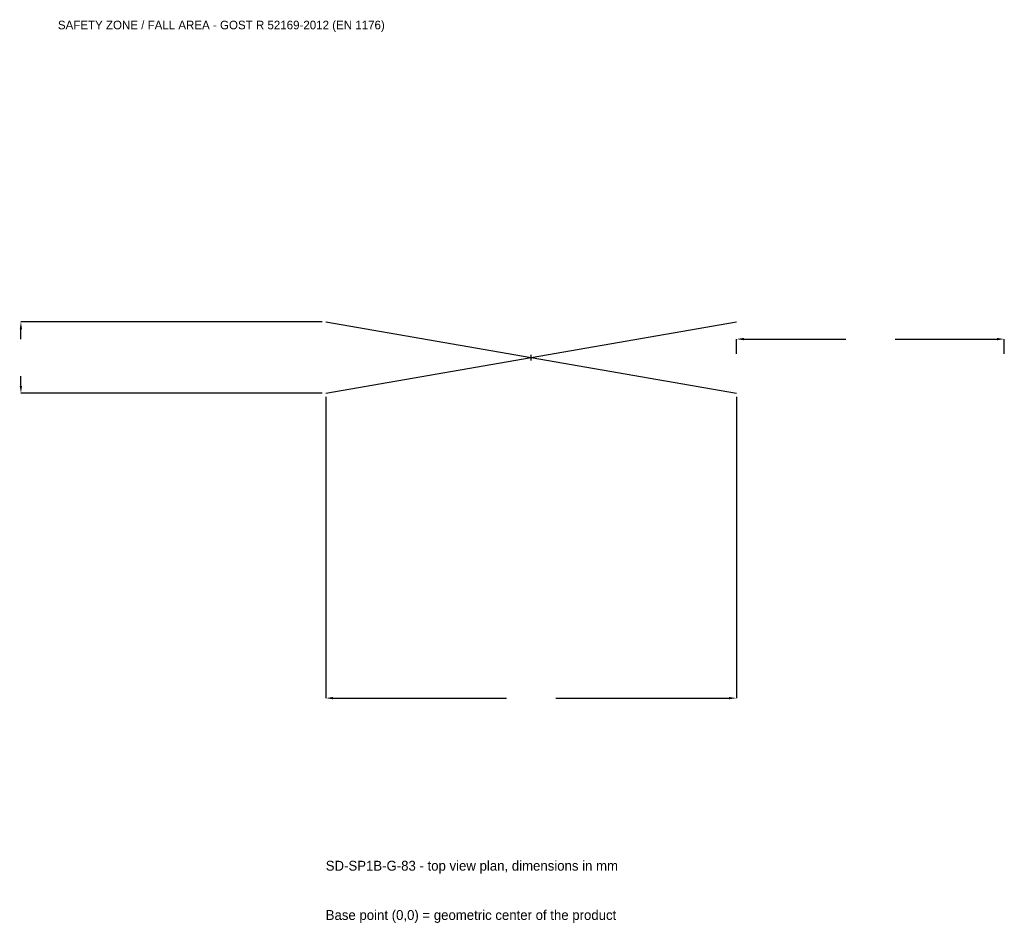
# Model space of a CAD drawing. Extents: x -2864 to 2650, y -3168 to 1892.
import ezdxf

# ---------------------------------------------------------------- set-up
doc = ezdxf.new("R2010")
doc.units = 0
for name, color, linetype in [('GP_MAF_zona_bezopasnosti', 1, 'Continuous'), ('ZSK_DANNYE', 3, 'Continuous'), ('ZSK_KONTUR', 7, 'Continuous'), ('ZSK_RAZMERY', 8, 'Continuous')]:
    doc.layers.add(name, color=color, linetype=linetype)
doc.dimstyles.new('ORION', dxfattribs={"dimtxt": 69, "dimasz": 41.4, "dimexe": 1.25, "dimexo": 20.7, "dimtad": 1, "dimcen": 2.5, "dimazin": 3, "dimtfac": 1, "dimtmove": 0, "dimatfit": 3})

# ---------------------------------------------------------------- blocks, each defined once
blk = doc.blocks.new('_CLOSEDFILLED')
at = {"color": 0, "linetype": 'BYBLOCK'}
blk.add_solid([(-1, 0.16), (0, 0), (-1, -0.16)], dxfattribs=at)
blk = doc.blocks.new('*D1')
for p, q in [((-1150, -220.7), (-1150, -1907)), ((1150, -220.7), (1150, -1907)), ((-1108.6, -1907), (-138, -1907)), ((138, -1907), (1108.6, -1907))]:
    blk.add_line(p, q)
at = {"layer": 'Defpoints'}
for p in [(-1150, -200), (1150, -200), (-1150, -1907)]:
    blk.add_point(p, dxfattribs=at)
at = {"layer": 'ZSK_RAZMERY', "xscale": 41.4, "yscale": 41.4, "rotation": 180}
blk.add_blockref('_CLOSEDFILLED', (-1150, -1907), dxfattribs=at)
at = {"layer": 'ZSK_RAZMERY', "xscale": 41.4, "yscale": 41.4}
blk.add_blockref('_CLOSEDFILLED', (1150, -1907), dxfattribs=at)
blk = doc.blocks.new('*D2')
for p, q in [((-1170.7, 200), (-2857, 200)), ((-2857, 103.5), (-2857, 158.6)), ((-2857, -158.6), (-2857, -103.5)), ((-1170.7, -200), (-2857, -200))]:
    blk.add_line(p, q)
at = {"layer": 'Defpoints'}
for p in [(-1150, 200), (-2857, -200), (-1150, -200)]:
    blk.add_point(p, dxfattribs=at)
at = {"layer": 'ZSK_RAZMERY', "xscale": 41.4, "yscale": 41.4}
for p, rotation in [((-2857, 200), 90), ((-2857, -200), 270)]:
    blk.add_blockref('_CLOSEDFILLED', p, dxfattribs=dict(at, rotation=rotation))
blk = doc.blocks.new('*D3')
for p, q in [((1150, 20.7), (1150, 103.5)), ((1191.4, 103.5), (1762, 103.5)), ((2038, 103.5), (2608.6, 103.5)), ((2650, 20.7), (2650, 103.5))]:
    blk.add_line(p, q)
at = {"layer": 'Defpoints'}
for p in [(1150, 103.5), (1150, 0), (2650, 0)]:
    blk.add_point(p, dxfattribs=at)
at = {"layer": 'ZSK_RAZMERY', "xscale": 41.4, "yscale": 41.4, "rotation": 180}
blk.add_blockref('_CLOSEDFILLED', (1150, 103.5), dxfattribs=at)
at = {"layer": 'ZSK_RAZMERY', "xscale": 41.4, "yscale": 41.4}
blk.add_blockref('_CLOSEDFILLED', (2650, 103.5), dxfattribs=at)
blk = doc.blocks.new('B1')
at = {"layer": 'ZSK_KONTUR'}
for p, q in [((-1150, -200), (1150, 200)), ((-1150, 200), (1150, -200))]:
    blk.add_line(p, q, dxfattribs=at)
at = {"layer": 'ZSK_RAZMERY'}
for p, q in [((-16, 0), (16, 0)), ((0, -16), (0, 16))]:
    blk.add_line(p, q, dxfattribs=at)
at = {"layer": 'GP_MAF_zona_bezopasnosti', "color": 1}
blk.add_text('SAFETY ZONE / FALL AREA - GOST R 52169-2012 (EN 1176)', height=48.3, dxfattribs=at).set_placement((-2650, 1838))
at = {"layer": 'ZSK_RAZMERY'}
dim = blk.add_linear_dim(base=(-2857, -200), p1=(-1150, -200), p2=(-1150, 200), angle=90, dimstyle='ORION', dxfattribs=at)
dim.commit()
dim.dimension.update_dxf_attribs({"geometry": '*D2', "text_midpoint": (-2857, 0)})
for base, p1, p2, picture, middle in [((1150, 103.5), (1150, 0), (2650, 0), '*D3', (1900, 103.5)), ((-1150, -1907), (-1150, -200), (1150, -200), '*D1', (0, -1907))]:
    dim = blk.add_linear_dim(base=base, p1=p1, p2=p2, dimstyle='ORION', dxfattribs=at)
    dim.commit()
    dim.dimension.update_dxf_attribs({"geometry": picture, "text_midpoint": middle})

msp = doc.modelspace()

# ---------------------------------------------------------------- block references
msp.add_blockref('B1', (0, 0))

# ---------------------------------------------------------------- texts
at = {"layer": 'ZSK_DANNYE', "color": 3}
msp.add_text('SD-SP1B-G-83 - top view plan, dimensions in mm', height=55.2, dxfattribs=at).set_placement((-1150, -2873))
at = {"layer": 'ZSK_DANNYE', "color": 7}
msp.add_text('Base point (0,0) = geometric center of the product', height=55.2, dxfattribs=at).set_placement((-1150, -3149))

doc.saveas('drawing.dxf')
